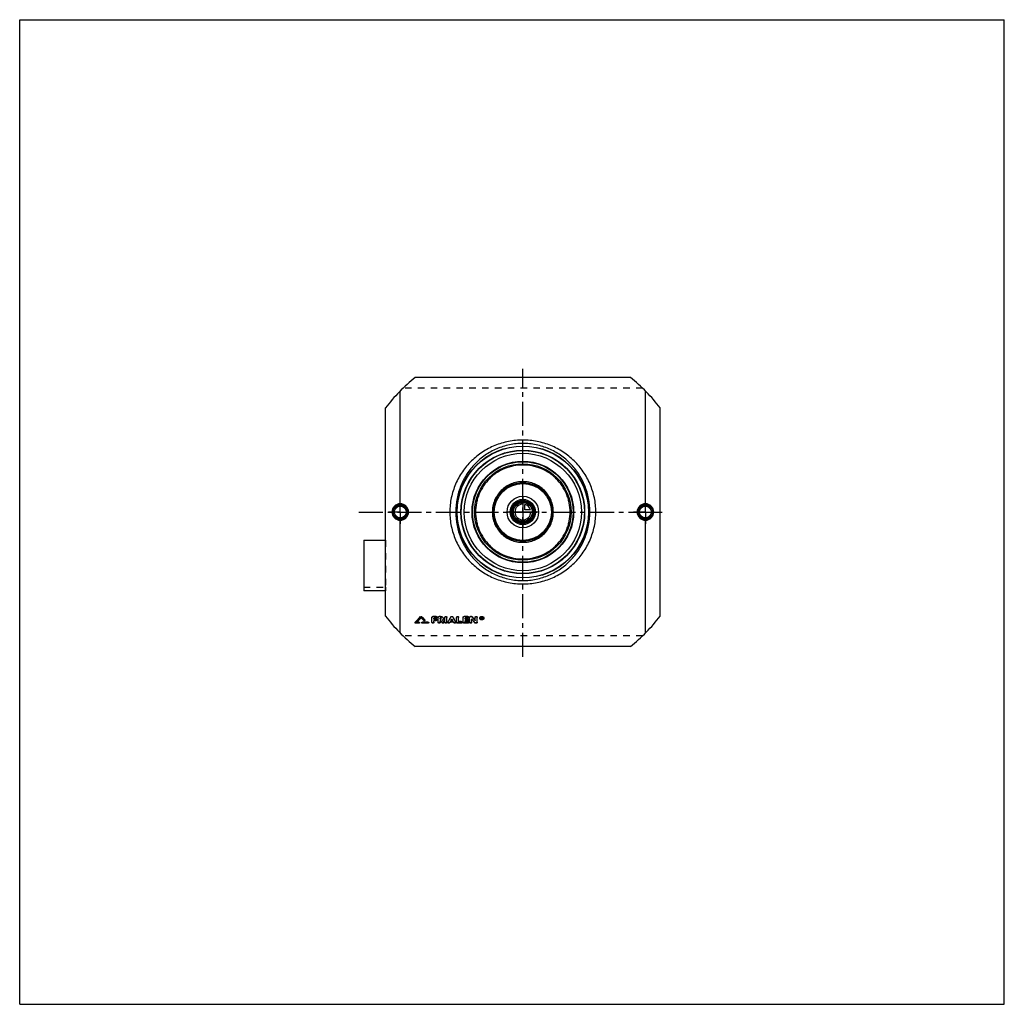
# Model space of a CAD drawing. Header units: millimetres. Extents: x 0 to 1000, y 0 to 1000.
import ezdxf

# ---------------------------------------------------------------- set-up
doc = ezdxf.new("R2010")
doc.units = ezdxf.units.MM
doc.header["$LTSCALE"] = 65.185185
doc.linetypes.add('CENTER', pattern=[0.6, 0.375, -0.075, 0.075, -0.075])
doc.linetypes.add('HIDDEN', pattern=[0.2, 0.1, -0.1])
doc.layers.get('0').update_dxf_attribs({"linetype": 'CONTINUOUS'})
for name, color, linetype in [('ACHSEN_S', 7, 'CONTINUOUS'), ('FASEN', 7, 'CONTINUOUS'), ('KOERPER', 7, 'CONTINUOUS'), ('KONST.EL_MIT_GEO', 7, 'CONTINUOUS'), ('KONSTR_EL', 7, 'CONTINUOUS'), ('KURVEN', 7, 'CONTINUOUS')]:
    doc.layers.add(name, color=color, linetype=linetype)

msp = doc.modelspace()

# ---------------------------------------------------------------- linework, layer by layer
at = {"color": 7, "linetype": 'Continuous'}
for p, q in [((0, 0), (0, 1000)), ((0, 1000), (1000, 1000)), ((1000, 0), (1000, 1000)), ((0, 0), (1000, 0))]:
    msp.add_line(p, q, dxfattribs=at)
at = {"layer": 'ACHSEN_S', "color": 2, "linetype": 'CENTER'}
for p, q in [((511, 352.9), (511, 645.3)), ((344.5, 500), (655.5, 500))]:
    msp.add_line(p, q, dxfattribs=at)
at = {"layer": 'FASEN', "color": 7, "linetype": 'Continuous'}
for radius in [62.5, 59.6]:
    msp.add_circle((511, 500), radius, dxfattribs=at)
at = {"layer": 'KOERPER', "color": 2, "linetype": 'CENTER'}
for p, q in [((386.5, 500), (386.5, 512)), ((635.5, 500), (635.5, 512)), ((386.5, 500), (374.5, 500)), ((386.5, 500), (386.5, 488)), ((386.5, 500), (398.5, 500)), ((635.5, 500), (623.5, 500)), ((635.5, 500), (647.5, 500)), ((635.5, 500), (635.5, 488))]:
    msp.add_line(p, q, dxfattribs=at)
at = {"layer": 'KOERPER', "color": 8, "linetype": 'HIDDEN'}
for p, q in [((349.5, 423.8), (371.5, 423.8)), ((371.5, 423.8), (371.5, 419.9))]:
    msp.add_line(p, q, dxfattribs=at)
at = {"layer": 'KOERPER', "color": 7, "linetype": 'Continuous'}
msp.add_line((371.5, 419.9), (349.5, 419.9), dxfattribs=at)
for radius in [12.8, 11.7]:
    msp.add_circle((511, 500), radius, dxfattribs=at)
at = {"layer": 'KONST.EL_MIT_GEO', "color": 7, "linetype": 'Continuous'}
for p, q in [((386.5, 508.4), (386.5, 623)), ((635.5, 508.4), (635.5, 623)), ((386.5, 377), (386.5, 491.6)), ((635.5, 377), (635.5, 491.6)), ((349.5, 471.3), (349.5, 419.9)), ((349.5, 471.3), (371.5, 471.3)), ((407.3, 393.7), (407.3, 393.6)), ((408.2, 393.7), (408.2, 393.6)), ((411.4, 390.5), (411.4, 390.3)), ((411.5, 390), (411.5, 390.2)), ((418.7, 387.8), (418.7, 393)), ((423, 393.9), (419.7, 393.9)), ((419.7, 393.9), (419.7, 393.7)), ((423, 393.7), (419.7, 393.7)), ((423, 392.2), (420.7, 392.2)), ((420.7, 391.1), (420.7, 392.2)), ((422.7, 391.3), (420.7, 391.3)), ((422.7, 391.1), (420.7, 391.1)), ((422.7, 391.3), (422.7, 391.1)), ((423, 393.9), (423, 393.7)), ((423.7, 390.4), (423.7, 390.6)), ((425, 387.8), (425, 393)), ((427.5, 393.9), (426, 393.9)), ((426, 393.9), (426, 393.7)), ((427.5, 393.7), (426, 393.7)), ((427.5, 392.2), (427, 392.2)), ((427, 391.1), (427, 392.2)), ((427.5, 391.3), (427, 391.3)), ((427.5, 391.1), (427, 391.1)), ((427.5, 393.9), (427.5, 393.7)), ((427.5, 391.3), (427.5, 391.1)), ((429.6, 390.2), (429.6, 390.3)), ((431.9, 387.8), (431.9, 393)), ((433.9, 387.8), (433.9, 393)), ((437.9, 393.5), (437.9, 393.3)), ((439.8, 393.5), (439.8, 393.3)), ((443.8, 387.8), (443.8, 393)), ((445.8, 388.5), (445.8, 393)), ((450.4, 387.8), (450.4, 393)), ((455.1, 393.9), (451.4, 393.9)), ((451.4, 393.9), (451.4, 393.7)), ((455.1, 393.7), (451.4, 393.7)), ((455.1, 392.2), (452.4, 392.2)), ((452.4, 391.1), (452.4, 392.2)), ((454.7, 391.3), (452.4, 391.3)), ((454.7, 391.1), (452.4, 391.1)), ((454.7, 391.3), (454.7, 391.1)), ((455.1, 393.9), (455.1, 393.7)), ((455.7, 390.4), (455.7, 390.6)), ((457, 387.8), (457, 393)), ((458.7, 393.9), (458, 393.9)), ((458, 393.9), (458, 393.7)), ((458.7, 393.7), (458, 393.7)), ((458.7, 393.9), (458.7, 393.7)), ((459, 387.8), (459, 391.1)), ((459.5, 393.6), (459.5, 393.4)), ((462.6, 389.6), (462.6, 393)), ((464.6, 387.8), (464.6, 393)), ((469.3, 393.2), (468.9, 393.2)), ((468.9, 391.2), (468.9, 393.2)), ((469.3, 393), (468.9, 393)), ((469.2, 391.2), (468.9, 391.2)), ((469.3, 392.7), (469.2, 392.7)), ((469.2, 392.2), (469.2, 392.7)), ((469.3, 392.4), (469.2, 392.4)), ((469.3, 392.2), (469.2, 392.2)), ((469.3, 391.9), (469.2, 391.9)), ((469.2, 391.2), (469.2, 391.9)), ((469.3, 393.2), (469.3, 393)), ((469.3, 392.4), (469.3, 392.2)), ((469.5, 392.4), (469.5, 392.5)), ((469.8, 391.2), (469.5, 391.2)), ((469.8, 391.4), (469.6, 392.1)), ((469.8, 392.7), (469.8, 392.6)), ((469.8, 392.4), (469.8, 392.5)), ((469.8, 391.4), (469.8, 391.2)), ((401.5, 387.7), (401.5, 387.5)), ((401.6, 388), (401.6, 387.8)), ((405.5, 387.1), (402.1, 387.1)), ((403.2, 387.9), (403.3, 388)), ((405.5, 387.9), (403.2, 387.9)), ((405.5, 388.1), (403.4, 388.1)), ((405.5, 388.1), (405.5, 387.9)), ((406.1, 387.5), (406.1, 387.7)), ((408.4, 387.7), (408.4, 387.5)), ((414.8, 388.1), (409, 388.1)), ((409, 388.1), (409, 387.9)), ((414.8, 387.9), (409, 387.9)), ((414.8, 387.1), (409, 387.1)), ((414.8, 388.1), (414.8, 387.9)), ((415.4, 387.5), (415.4, 387.7)), ((422.7, 389.6), (420.7, 389.6)), ((420.7, 387.8), (420.7, 389.6)), ((427.7, 389.6), (427, 389.6)), ((427, 387.8), (427, 389.6)), ((430.8, 388.3), (430.8, 388.1)), ((430.9, 387.8), (430.9, 388)), ((434.9, 388.3), (434.9, 388.1)), ((434.9, 388), (434.9, 387.8)), ((440.6, 388.1), (437.1, 388.1)), ((438, 389.6), (438.1, 389.8)), ((439.7, 389.6), (438, 389.6)), ((439.6, 389.8), (438.1, 389.8)), ((439.7, 389.6), (439.6, 389.8)), ((442.8, 388.3), (442.8, 388.1)), ((442.8, 387.8), (442.8, 388)), ((448.5, 387.1), (444.8, 387.1)), ((448.5, 388.7), (445.8, 388.7)), ((448.5, 388.5), (445.8, 388.5)), ((448.5, 388.7), (448.5, 388.5)), ((449.4, 387.8), (449.4, 388)), ((455.1, 387.1), (451.4, 387.1)), ((454.7, 389.6), (452.4, 389.6)), ((452.4, 388.5), (452.4, 389.6)), ((455.1, 388.7), (452.4, 388.7)), ((455.1, 388.5), (452.4, 388.5)), ((455.1, 388.7), (455.1, 388.5)), ((456.1, 387.8), (456.1, 388)), ((463.6, 387.1), (463, 387.1))]:
    msp.add_line(p, q, dxfattribs=at)
at = {"layer": 'KONST.EL_MIT_GEO', "color": 8, "linetype": 'HIDDEN'}
for p, q in [((371.5, 471.3), (371.5, 423.8)), ((407.8, 392.8), (407.8, 392.6)), ((418.7, 393.2), (418.7, 393)), ((423, 392.4), (420.7, 392.4)), ((420.7, 392.4), (420.7, 392.2)), ((423, 392.4), (423, 392.2)), ((424, 393), (424, 393.2)), ((425, 393.2), (425, 393)), ((427.5, 392.4), (427, 392.4)), ((427, 392.4), (427, 392.2)), ((427.5, 392.4), (427.5, 392.2)), ((428.2, 391.7), (428.2, 391.9)), ((429.5, 390.5), (429.5, 390.3)), ((429.6, 390.3), (429.5, 390.5)), ((430.2, 391.7), (430.2, 391.9)), ((431.9, 393.2), (431.9, 393)), ((433.9, 393.2), (433.9, 393)), ((438.9, 391.3), (438.9, 391.1)), ((443.8, 393.2), (443.8, 393)), ((445.8, 393.2), (445.8, 393)), ((450.4, 393.2), (450.4, 393)), ((455.1, 392.4), (452.4, 392.4)), ((452.4, 392.4), (452.4, 392.2)), ((455.1, 392.4), (455.1, 392.2)), ((456.1, 393), (456.1, 393.2)), ((457, 393.2), (457, 393)), ((459, 391.3), (459, 391.1)), ((462.6, 393.2), (462.6, 393)), ((464.6, 393.2), (464.6, 393)), ((467.2, 392.3), (467.2, 392.1)), ((467.7, 392.3), (467.7, 392.1)), ((469.2, 391.4), (468.9, 391.4)), ((469.3, 392.9), (469.2, 392.9)), ((469.2, 392.9), (469.2, 392.7)), ((469.3, 392.1), (469.2, 392.1)), ((469.2, 392.1), (469.2, 391.9)), ((469.3, 392.9), (469.3, 392.7)), ((469.3, 392.1), (469.3, 391.9)), ((469.5, 392.7), (469.5, 392.5)), ((469.8, 391.4), (469.5, 391.4)), ((469.5, 391.4), (469.5, 391.2)), ((469.6, 392.2), (469.6, 392)), ((469.6, 392.1), (469.6, 392.2)), ((469.6, 392.1), (469.6, 392.1)), ((469.8, 392.6), (469.8, 392.5)), ((471, 392.3), (471, 392.1)), ((471.5, 392.3), (471.5, 392.1)), ((405.5, 387.3), (402.1, 387.3)), ((402.1, 387.3), (402.1, 387.1)), ((403.4, 388.1), (403.2, 388.1)), ((403.2, 388.1), (403.2, 387.9)), ((405.5, 387.3), (405.5, 387.1)), ((414.8, 387.3), (409, 387.3)), ((409, 387.3), (409, 387.1)), ((410.5, 390), (410.5, 389.8)), ((414.8, 387.3), (414.8, 387.1)), ((422.7, 389.8), (420.7, 389.8)), ((420.7, 389.8), (420.7, 389.6)), ((422.7, 389.8), (422.7, 389.6)), ((427.7, 389.8), (427, 389.8)), ((427, 389.8), (427, 389.6)), ((427.7, 389.8), (427.7, 389.6)), ((429, 387.7), (429, 387.5)), ((436.8, 387.7), (436.8, 387.5)), ((440.6, 388.3), (437.1, 388.3)), ((437.1, 388.3), (437.1, 388.1)), ((438.1, 389.8), (438, 389.8)), ((438, 389.8), (438, 389.6)), ((439.7, 389.8), (439.6, 389.8)), ((439.7, 389.8), (439.7, 389.6)), ((440.6, 388.3), (440.6, 388.1)), ((440.9, 387.7), (440.9, 387.5)), ((448.5, 387.3), (444.8, 387.3)), ((444.8, 387.3), (444.8, 387.1)), ((448.5, 387.3), (448.5, 387.1)), ((455.1, 387.3), (451.4, 387.3)), ((451.4, 387.3), (451.4, 387.1)), ((454.7, 389.8), (452.4, 389.8)), ((452.4, 389.8), (452.4, 389.6)), ((454.7, 389.8), (454.7, 389.6)), ((455.1, 387.3), (455.1, 387.1)), ((462.1, 387.6), (462.1, 387.4)), ((463.6, 387.3), (463, 387.3)), ((463, 387.3), (463, 387.1)), ((463.6, 387.3), (463.6, 387.1))]:
    msp.add_line(p, q, dxfattribs=at)
at = {"layer": 'KONST.EL_MIT_GEO', "color": 7, "linetype": 'Continuous'}
for centre, radius in [((511, 500), 67), ((511, 500), 66.7), ((511, 500), 62.8), ((511, 500), 51.6), ((511, 500), 51.1), ((511, 500), 49), ((511, 500), 30), ((511, 500), 29), ((511, 500), 11.3), ((511, 500), 10.3), ((386.5, 500), 7.05), ((386.5, 500), 6.05), ((635.5, 500), 7.05), ((635.5, 500), 6.05)]:
    msp.add_circle(centre, radius, dxfattribs=at)
at = {"layer": 'KONST.EL_MIT_GEO', "color": 8, "linetype": 'HIDDEN'}
msp.add_circle((511, 500), 62.5, dxfattribs=at)
at = {"layer": 'KONST.EL_MIT_GEO', "color": 7, "linetype": 'Continuous'}
for centre, radius, start, end in [((386.5, 500), 7.43, 90.044, 180.0459), ((386.5, 500), 7.43, 359.9541, 90.2518), ((635.5, 500), 7.43, 89.7482, 180.0459), ((635.5, 500), 7.43, 359.9543, 89.9558), ((386.5, 500), 7.43, 179.9543, 269.9558), ((386.5, 500), 7.43, 269.7482, 0.0459), ((635.5, 500), 7.43, 179.9541, 270.2518), ((635.5, 500), 7.43, 270.044, 0.0459), ((119.6, 669), 398.1, 315.097, 316.2618), ((119.1, 668.8), 398.5, 315.1482, 316.313), ((121.2, 668.1), 397.5, 315.2042, 316.1182), ((697.3, 671), 401.7, 223.8851, 224.439), ((700.2, 673.2), 404.2, 223.7441, 224.3852), ((700.8, 673), 404.5, 223.6929, 224.3339), ((428.1, 392.1), 2.28, 308.0837, 315.043), ((743.2, 583.2), 368.3, 211.5944, 211.9864), ((741.9, 583), 367, 211.6836, 212.0326), ((108.7, 580.9), 378.9, 329.4433, 330.348), ((107.8, 580.9), 379.7, 329.4882, 330.392), ((108.9, 581.5), 380.9, 329.7881, 330.0127), ((768.8, 581.5), 380.9, 209.9873, 210.2119), ((769, 580.9), 378.9, 209.652, 210.5567), ((769.9, 580.9), 379.7, 209.608, 210.5118), ((745.8, 626), 370.7, 219.3212, 220.0691), ((755.2, 632.5), 380.1, 218.9412, 219.6766), ((755.8, 632.4), 380.7, 218.8911, 219.6262), ((469.3, 392.5), 0.329, 270.1426, 274.7695), ((469.5, 392.5), 0.342, 0.0127, 6.6551), ((469.5, 392.4), 0.347, 348.1025, 359.9247), ((738.1, 581.4), 364.9, 211.7063, 212.1029), ((122, 573.8), 365.8, 329.3771, 329.4939), ((755.7, 573.8), 365.8, 210.5061, 210.6229)]:
    msp.add_arc(centre, radius, start, end, dxfattribs=at)
at = {"layer": 'KONST.EL_MIT_GEO', "color": 8, "linetype": 'HIDDEN'}
for centre, radius, start, end in [((121.9, 668.1), 396.9, 315.1321, 316.0672), ((696.7, 671.2), 401.3, 223.9363, 224.4903), ((427.8, 391.9), 0.414, 346.457, 0.0023), ((110.2, 581.3), 379.6, 329.7152, 329.9684), ((767.5, 581.3), 379.6, 210.0316, 210.2848), ((745.2, 626.2), 370.2, 219.3715, 220.1197), ((468.7, 392.3), 0.982, 179.9808, 185.5846), ((469.4, 392.6), 0.15, 352.322, 0.0423), ((470, 392.3), 0.982, 354.4093, 0.0194), ((737.3, 581.4), 364.1, 211.7522, 212.1491), ((122.8, 573.9), 365, 329.3322, 329.4491), ((754.9, 573.9), 365, 210.5509, 210.6678)]:
    msp.add_arc(centre, radius, start, end, dxfattribs=at)
at = {"layer": 'KONST.EL_MIT_GEO', "color": 7, "linetype": 'Continuous'}
for centre, start_param in [((469.5, 500), -4.03673), ((469.8, 500), -4.03736)]:
    msp.add_ellipse(centre, major_axis=(-28.9, 167.8), ratio=0.13961, start_param=start_param, end_param=-4.03096, dxfattribs=at)
for points, knots in [([(585.1, 500), (585.1, 502.4), (584.9, 507.3), (583.8, 514.5), (581.9, 521.6), (578.6, 530.6), (572.8, 541.2), (565.1, 550.3), (557.9, 556.7), (550.2, 562.3), (539.5, 567.9), (525.6, 572.1), (511, 573.5), (496.4, 572.1), (482.5, 567.9), (471.8, 562.3), (464.1, 556.7), (456.9, 550.3), (449.2, 541.2), (443.4, 530.6), (440.1, 521.6), (438.2, 514.5), (437.1, 507.3), (436.9, 502.4), (436.9, 500)], [0, 0, 0, 0, 0.03166, 0.06327, 0.09477, 0.12613, 0.18834, 0.25014, 0.28103, 0.31196, 0.37409, 0.43682, 0.5, 0.56318, 0.62591, 0.68804, 0.71897, 0.74986, 0.81166, 0.87387, 0.90523, 0.93673, 0.96834, 1, 1, 1, 1]), ([(579.2, 500), (579.2, 504.6), (578.5, 511.4), (576.3, 520.3), (573.3, 528.8), (568.1, 538.8), (561.1, 547.6), (554.6, 553.7), (547.5, 559.1), (537.7, 564.6), (524.7, 568.7), (511, 570.2), (497.3, 568.7), (484.3, 564.6), (474.5, 559.1), (467.4, 553.7), (460.9, 547.6), (453.9, 538.8), (448.7, 528.8), (445.7, 520.3), (443.5, 511.4), (442.8, 504.6), (442.8, 500)], [0, 0, 0, 0, 0.06338, 0.09494, 0.12635, 0.18856, 0.25025, 0.28106, 0.31191, 0.37392, 0.43666, 0.5, 0.56334, 0.62608, 0.68809, 0.71894, 0.74975, 0.81144, 0.87365, 0.90506, 0.93662, 1, 1, 1, 1]), ([(559, 500), (559, 503.1), (558.5, 507.9), (557, 514), (554.8, 519.9), (551.1, 526.8), (546.1, 532.8), (541.5, 537), (536.4, 540.7), (529.5, 544.4), (520.4, 547.1), (511, 548), (501.6, 547.1), (492.5, 544.4), (485.6, 540.7), (480.5, 537), (475.9, 532.8), (470.9, 526.8), (467.2, 519.9), (465, 514), (463.5, 507.9), (463, 503.1), (463, 500)], [0, 0, 0, 0, 0.06279, 0.09417, 0.12548, 0.18784, 0.25002, 0.28113, 0.31226, 0.3746, 0.43721, 0.5, 0.56279, 0.6254, 0.68774, 0.71887, 0.74998, 0.81216, 0.87452, 0.90583, 0.93721, 1, 1, 1, 1]), ([(542, 500), (542, 502), (541.6, 506.1), (539.8, 511.9), (536.9, 517.3), (533, 522), (528.3, 525.8), (522.9, 528.7), (517.1, 530.4), (511, 531), (504.9, 530.4), (499.1, 528.7), (493.7, 525.8), (489, 522), (485.1, 517.3), (482.2, 511.9), (480.4, 506.1), (480, 502), (480, 500)], [0, 0, 0, 0, 0.06263, 0.12518, 0.18762, 0.25, 0.31237, 0.37482, 0.43737, 0.5, 0.56263, 0.62518, 0.68763, 0.75, 0.81238, 0.87482, 0.93737, 1, 1, 1, 1]), ([(386.5, 508.4), (385.4, 508.4), (383.2, 507.9), (380.4, 506.1), (378.6, 503.3), (378.1, 501.1), (378.1, 500)], [0, 0, 0, 0, 0.24959, 0.49956, 0.74975, 1, 1, 1, 1]), ([(378.1, 500), (378.1, 498.9), (378.6, 496.7), (380.4, 493.9), (383.2, 492.1), (385.4, 491.6), (386.5, 491.6)], [0, 0, 0, 0, 0.25025, 0.50044, 0.75041, 1, 1, 1, 1]), ([(386.5, 508.4), (386.5, 508.3), (386.5, 508.1), (386.5, 507.9), (386.5, 507.7), (386.5, 507.6), (386.5, 507.5), (386.5, 507.5), (386.5, 507.4), (386.5, 507.4)], [0, 0, 0, 0, 0.37368, 0.54206, 0.69052, 0.81405, 0.90858, 0.9711, 1, 1, 1, 1]), ([(394.9, 500), (394.9, 501.1), (394.5, 503.3), (392.6, 506.1), (389.8, 507.9), (387.6, 508.4), (386.5, 508.4)], [0, 0, 0, 0, 0.25, 0.49997, 0.74996, 1, 1, 1, 1]), ([(386.5, 491.6), (387.6, 491.6), (389.8, 492.1), (392.6, 493.9), (394.5, 496.7), (394.9, 498.9), (394.9, 500)], [0, 0, 0, 0, 0.25004, 0.50003, 0.75, 1, 1, 1, 1]), ([(436.9, 500), (436.9, 497.6), (437.1, 492.7), (438.2, 485.5), (440.1, 478.4), (443.4, 469.4), (449.2, 458.8), (456.9, 449.7), (464.1, 443.3), (471.8, 437.7), (482.5, 432.1), (496.4, 427.9), (511, 426.5), (525.6, 427.9), (539.5, 432.1), (550.2, 437.7), (557.9, 443.3), (565.1, 449.7), (572.8, 458.8), (578.6, 469.4), (581.9, 478.4), (583.8, 485.5), (584.9, 492.7), (585.1, 497.6), (585.1, 500)], [0, 0, 0, 0, 0.03166, 0.06327, 0.09477, 0.12613, 0.18834, 0.25014, 0.28103, 0.31196, 0.37409, 0.43682, 0.5, 0.56318, 0.62591, 0.68804, 0.71897, 0.74986, 0.81166, 0.87387, 0.90523, 0.93673, 0.96834, 1, 1, 1, 1]), ([(442.8, 500), (442.8, 495.4), (443.5, 488.6), (445.7, 479.7), (448.7, 471.2), (453.9, 461.2), (460.9, 452.4), (467.4, 446.3), (474.5, 440.9), (484.3, 435.4), (497.3, 431.3), (511, 429.8), (524.7, 431.3), (537.7, 435.4), (547.5, 440.9), (554.6, 446.3), (561.1, 452.4), (568.1, 461.2), (573.3, 471.2), (576.3, 479.7), (578.5, 488.6), (579.2, 495.4), (579.2, 500)], [0, 0, 0, 0, 0.06338, 0.09494, 0.12635, 0.18856, 0.25025, 0.28106, 0.31191, 0.37392, 0.43666, 0.5, 0.56334, 0.62608, 0.68809, 0.71894, 0.74975, 0.81144, 0.87365, 0.90506, 0.93662, 1, 1, 1, 1]), ([(463, 500), (463, 496.9), (463.5, 492.1), (465, 486), (467.2, 480.1), (470.9, 473.2), (475.9, 467.2), (480.5, 463), (485.6, 459.3), (492.5, 455.6), (501.6, 452.9), (511, 452), (520.4, 452.9), (529.5, 455.6), (536.4, 459.3), (541.5, 463), (546.1, 467.2), (551.1, 473.2), (554.8, 480.1), (557, 486), (558.5, 492.1), (559, 496.9), (559, 500)], [0, 0, 0, 0, 0.06279, 0.09417, 0.12548, 0.18784, 0.25002, 0.28113, 0.31226, 0.3746, 0.43721, 0.5, 0.56279, 0.6254, 0.68774, 0.71887, 0.74998, 0.81216, 0.87452, 0.90583, 0.93721, 1, 1, 1, 1]), ([(480, 500), (480, 498), (480.4, 493.9), (482.2, 488.1), (485.1, 482.7), (489, 478), (493.7, 474.2), (499.1, 471.3), (504.9, 469.6), (511, 469), (517.1, 469.6), (522.9, 471.3), (528.3, 474.2), (533, 478), (536.9, 482.7), (539.8, 488.1), (541.6, 493.9), (542, 498), (542, 500)], [0, 0, 0, 0, 0.06263, 0.12518, 0.18762, 0.25, 0.31237, 0.37482, 0.43737, 0.5, 0.56263, 0.62518, 0.68763, 0.75, 0.81238, 0.87482, 0.93737, 1, 1, 1, 1]), ([(635.5, 508.4), (634.4, 508.4), (632.2, 507.9), (629.4, 506.1), (627.5, 503.3), (627.1, 501.1), (627.1, 500)], [0, 0, 0, 0, 0.25004, 0.50003, 0.75, 1, 1, 1, 1]), ([(627.1, 500), (627.1, 498.9), (627.5, 496.7), (629.4, 493.9), (632.2, 492.1), (634.4, 491.6), (635.5, 491.6)], [0, 0, 0, 0, 0.25, 0.49997, 0.74996, 1, 1, 1, 1]), ([(635.5, 508.4), (635.5, 508.3), (635.5, 508.1), (635.5, 507.9), (635.5, 507.7), (635.5, 507.6), (635.5, 507.5), (635.5, 507.5), (635.5, 507.4), (635.5, 507.4)], [0, 0, 0, 0, 0.37368, 0.54205, 0.69051, 0.81404, 0.90857, 0.97109, 1, 1, 1, 1]), ([(643.9, 500), (643.9, 501.1), (643.4, 503.3), (641.6, 506.1), (638.8, 507.9), (636.6, 508.4), (635.5, 508.4)], [0, 0, 0, 0, 0.25025, 0.50044, 0.75041, 1, 1, 1, 1]), ([(635.5, 491.6), (636.6, 491.6), (638.8, 492.1), (641.6, 493.9), (643.4, 496.7), (643.9, 498.9), (643.9, 500)], [0, 0, 0, 0, 0.24959, 0.49956, 0.74975, 1, 1, 1, 1]), ([(386.5, 491.6), (386.5, 491.7), (386.5, 491.9), (386.5, 492.1), (386.5, 492.3), (386.5, 492.4), (386.5, 492.5), (386.5, 492.5), (386.5, 492.6), (386.5, 492.6)], [0, 0, 0, 0, 0.37368, 0.54206, 0.69052, 0.81405, 0.90857, 0.97109, 1, 1, 1, 1]), ([(635.5, 491.6), (635.5, 491.7), (635.5, 491.9), (635.5, 492.1), (635.5, 492.3), (635.5, 492.4), (635.5, 492.5), (635.5, 492.5), (635.5, 492.6), (635.5, 492.6)], [0, 0, 0, 0, 0.37368, 0.54206, 0.69052, 0.81405, 0.90858, 0.9711, 1, 1, 1, 1]), ([(407.3, 393.7), (407.4, 393.9), (407.8, 394), (408.1, 393.9), (408.2, 393.7)], [0, 0, 0, 0, 0.49958, 1, 1, 1, 1]), ([(407.3, 393.6), (407.4, 393.7), (407.8, 393.8), (408.1, 393.7), (408.2, 393.6)], [0, 0, 0, 0, 0.50001, 1, 1, 1, 1]), ([(411.5, 390), (411.5, 390), (411.5, 389.9), (411.4, 389.7), (411.1, 389.6), (410.8, 389.6), (410.5, 389.7), (410.5, 389.8)], [0, 0, 0, 0, 0.10593, 0.21861, 0.47166, 0.74627, 1, 1, 1, 1]), ([(411.4, 390.5), (411.4, 390.5), (411.5, 390.4), (411.5, 390.3), (411.5, 390.2)], [0, 0, 0, 0, 0.27318, 1, 1, 1, 1]), ([(411.4, 390.3), (411.4, 390.3), (411.5, 390.2), (411.5, 390.1), (411.5, 390)], [0, 0, 0, 0, 0.26584, 1, 1, 1, 1]), ([(418.7, 393.2), (418.7, 393.3), (418.8, 393.5), (419, 393.7), (419.4, 393.9), (419.6, 393.9), (419.7, 393.9)], [0, 0, 0, 0, 0.22004, 0.45886, 0.72072, 1, 1, 1, 1]), ([(418.7, 393), (418.7, 393.1), (418.8, 393.3), (419, 393.5), (419.4, 393.7), (419.6, 393.7), (419.7, 393.7)], [0, 0, 0, 0, 0.21952, 0.4581, 0.72105, 1, 1, 1, 1]), ([(422.7, 391.3), (422.8, 391.3), (423.1, 391.3), (423.4, 391.1), (423.6, 390.9), (423.7, 390.7), (423.7, 390.6)], [0, 0, 0, 0, 0.28433, 0.54412, 0.78447, 1, 1, 1, 1]), ([(422.7, 391.1), (422.8, 391.1), (423.1, 391.1), (423.4, 390.9), (423.6, 390.7), (423.7, 390.5), (423.7, 390.4)], [0, 0, 0, 0, 0.28073, 0.54455, 0.78248, 1, 1, 1, 1]), ([(423.7, 390.4), (423.7, 390.3), (423.6, 390.1), (423.4, 389.8), (423.1, 389.7), (422.8, 389.6), (422.7, 389.6)], [0, 0, 0, 0, 0.21748, 0.45503, 0.71884, 1, 1, 1, 1]), ([(423, 393.9), (423.2, 393.9), (423.4, 393.9), (423.7, 393.7), (424, 393.5), (424, 393.3), (424, 393.2)], [0, 0, 0, 0, 0.2824, 0.54132, 0.78239, 1, 1, 1, 1]), ([(423, 393.7), (423.2, 393.7), (423.4, 393.7), (423.7, 393.5), (424, 393.3), (424, 393.1), (424, 393)], [0, 0, 0, 0, 0.27894, 0.54188, 0.78047, 1, 1, 1, 1]), ([(424, 393), (424, 392.9), (424, 392.7), (423.7, 392.4), (423.4, 392.3), (423.2, 392.2), (423, 392.2)], [0, 0, 0, 0, 0.21949, 0.45772, 0.72065, 1, 1, 1, 1]), ([(425, 393.2), (425, 393.3), (425.1, 393.5), (425.3, 393.7), (425.6, 393.9), (425.9, 393.9), (426, 393.9)], [0, 0, 0, 0, 0.22004, 0.45886, 0.72072, 1, 1, 1, 1]), ([(425, 393), (425, 393.1), (425.1, 393.3), (425.3, 393.5), (425.6, 393.7), (425.9, 393.7), (426, 393.7)], [0, 0, 0, 0, 0.21952, 0.4581, 0.72105, 1, 1, 1, 1]), ([(427.5, 393.9), (427.9, 393.9), (428.6, 393.8), (429.5, 393.4), (430.1, 392.7), (430.2, 392.1), (430.2, 391.9)], [0, 0, 0, 0, 0.27973, 0.542, 0.78084, 1, 1, 1, 1]), ([(427.5, 393.7), (427.9, 393.7), (428.6, 393.6), (429.5, 393.2), (430.1, 392.5), (430.2, 391.9), (430.2, 391.7)], [0, 0, 0, 0, 0.27949, 0.54292, 0.78146, 1, 1, 1, 1]), ([(428.1, 392), (428.1, 392), (427.9, 392.2), (427.7, 392.2), (427.5, 392.2)], [0, 0, 0, 0, 0.23431, 1, 1, 1, 1]), ([(427.5, 391.3), (427.7, 391.3), (428, 391.4), (428.2, 391.6), (428.2, 391.8)], [0, 0, 0, 0, 0.54013, 1, 1, 1, 1]), ([(427.5, 391.1), (427.6, 391.1), (427.8, 391.2), (428, 391.3), (428.2, 391.5), (428.2, 391.6), (428.2, 391.7)], [0, 0, 0, 0, 0.28019, 0.54357, 0.78152, 1, 1, 1, 1]), ([(428.2, 391.7), (428.2, 391.7), (428.2, 391.8), (428.2, 391.9), (428.1, 392)], [0, 0, 0, 0, 0.24302, 1, 1, 1, 1]), ([(430.2, 391.7), (430.2, 391.5), (430.1, 391), (429.9, 390.6), (429.7, 390.4)], [0, 0, 0, 0, 0.48478, 1, 1, 1, 1]), ([(431.9, 393.2), (431.9, 393.3), (431.9, 393.5), (432.2, 393.7), (432.5, 393.9), (432.9, 394), (433.3, 393.9), (433.6, 393.7), (433.8, 393.5), (433.9, 393.3), (433.9, 393.2)], [0, 0, 0, 0, 0.1113, 0.22884, 0.36166, 0.49975, 0.63925, 0.77099, 0.88908, 1, 1, 1, 1]), ([(431.9, 393), (431.9, 393.1), (431.9, 393.3), (432.2, 393.5), (432.5, 393.7), (432.9, 393.8), (433.3, 393.7), (433.6, 393.5), (433.8, 393.3), (433.9, 393.1), (433.9, 393)], [0, 0, 0, 0, 0.10976, 0.22904, 0.36052, 0.49999, 0.63947, 0.77096, 0.89024, 1, 1, 1, 1]), ([(437.9, 393.5), (438.1, 393.8), (438.9, 394.1), (439.6, 393.8), (439.8, 393.5)], [0, 0, 0, 0, 0.50068, 1, 1, 1, 1]), ([(437.9, 393.3), (438.1, 393.6), (438.9, 393.9), (439.6, 393.6), (439.8, 393.3)], [0, 0, 0, 0, 0.49999, 1, 1, 1, 1]), ([(443.8, 393.2), (443.8, 393.3), (443.9, 393.5), (444.1, 393.7), (444.4, 393.9), (444.8, 394), (445.2, 393.9), (445.5, 393.7), (445.8, 393.5), (445.8, 393.3), (445.8, 393.2)], [0, 0, 0, 0, 0.1113, 0.22884, 0.36166, 0.49975, 0.63925, 0.77099, 0.88908, 1, 1, 1, 1]), ([(443.8, 393), (443.8, 393.1), (443.9, 393.3), (444.1, 393.5), (444.4, 393.7), (444.8, 393.8), (445.2, 393.7), (445.5, 393.5), (445.8, 393.3), (445.8, 393.1), (445.8, 393)], [0, 0, 0, 0, 0.10976, 0.22904, 0.36052, 0.49999, 0.63947, 0.77096, 0.89024, 1, 1, 1, 1]), ([(450.4, 393.2), (450.4, 393.3), (450.5, 393.5), (450.7, 393.7), (451.1, 393.9), (451.3, 393.9), (451.4, 393.9)], [0, 0, 0, 0, 0.22004, 0.45886, 0.72072, 1, 1, 1, 1]), ([(450.4, 393), (450.4, 393.1), (450.5, 393.3), (450.7, 393.5), (451.1, 393.7), (451.3, 393.7), (451.4, 393.7)], [0, 0, 0, 0, 0.21952, 0.4581, 0.72105, 1, 1, 1, 1]), ([(454.7, 391.3), (454.9, 391.3), (455.1, 391.3), (455.4, 391.1), (455.7, 390.9), (455.7, 390.7), (455.7, 390.6)], [0, 0, 0, 0, 0.28433, 0.54412, 0.78447, 1, 1, 1, 1]), ([(454.7, 391.1), (454.9, 391.1), (455.1, 391.1), (455.4, 390.9), (455.7, 390.7), (455.7, 390.5), (455.7, 390.4)], [0, 0, 0, 0, 0.28073, 0.54455, 0.78248, 1, 1, 1, 1]), ([(455.7, 390.4), (455.7, 390.3), (455.7, 390.1), (455.4, 389.8), (455.1, 389.7), (454.9, 389.6), (454.7, 389.6)], [0, 0, 0, 0, 0.21748, 0.45503, 0.71884, 1, 1, 1, 1]), ([(455.1, 393.9), (455.2, 393.9), (455.4, 393.9), (455.8, 393.7), (456, 393.5), (456.1, 393.3), (456.1, 393.2)], [0, 0, 0, 0, 0.2824, 0.54132, 0.78239, 1, 1, 1, 1]), ([(455.1, 393.7), (455.2, 393.7), (455.4, 393.7), (455.8, 393.5), (456, 393.3), (456.1, 393.1), (456.1, 393)], [0, 0, 0, 0, 0.27894, 0.54188, 0.78047, 1, 1, 1, 1]), ([(456.1, 393), (456.1, 392.9), (456, 392.7), (455.8, 392.4), (455.4, 392.3), (455.2, 392.2), (455.1, 392.2)], [0, 0, 0, 0, 0.21949, 0.45772, 0.72065, 1, 1, 1, 1]), ([(457, 393.2), (457, 393.3), (457.1, 393.5), (457.3, 393.7), (457.7, 393.9), (457.9, 393.9), (458, 393.9)], [0, 0, 0, 0, 0.22004, 0.45886, 0.72072, 1, 1, 1, 1]), ([(457, 393), (457, 393.1), (457.1, 393.3), (457.3, 393.5), (457.7, 393.7), (457.9, 393.7), (458, 393.7)], [0, 0, 0, 0, 0.21952, 0.4581, 0.72105, 1, 1, 1, 1]), ([(458.7, 393.9), (458.9, 393.9), (459.2, 393.9), (459.4, 393.7), (459.5, 393.6)], [0, 0, 0, 0, 0.52314, 1, 1, 1, 1]), ([(458.7, 393.7), (458.9, 393.7), (459.2, 393.7), (459.4, 393.5), (459.5, 393.4)], [0, 0, 0, 0, 0.52333, 1, 1, 1, 1]), ([(462.6, 393.2), (462.6, 393.3), (462.7, 393.5), (462.9, 393.7), (463.2, 393.9), (463.6, 394), (464, 393.9), (464.3, 393.7), (464.5, 393.5), (464.6, 393.3), (464.6, 393.2)], [0, 0, 0, 0, 0.1113, 0.22884, 0.36166, 0.49975, 0.63925, 0.77099, 0.88908, 1, 1, 1, 1]), ([(462.6, 393), (462.6, 393.1), (462.7, 393.3), (462.9, 393.5), (463.2, 393.7), (463.6, 393.8), (464, 393.7), (464.3, 393.5), (464.5, 393.3), (464.6, 393.1), (464.6, 393)], [0, 0, 0, 0, 0.10976, 0.22904, 0.36052, 0.49999, 0.63947, 0.77096, 0.89024, 1, 1, 1, 1]), ([(467.2, 392.3), (467.2, 392.5), (467.3, 393), (467.8, 393.5), (468.5, 393.9), (469.4, 394), (470.2, 393.9), (470.9, 393.5), (471.4, 393), (471.5, 392.5), (471.5, 392.3)], [0, 0, 0, 0, 0.10944, 0.22883, 0.36048, 0.50001, 0.63953, 0.7712, 0.8906, 1, 1, 1, 1]), ([(467.2, 392.1), (467.2, 392.3), (467.3, 392.8), (467.8, 393.3), (468.5, 393.7), (469.4, 393.8), (470.2, 393.7), (470.9, 393.3), (471.4, 392.8), (471.5, 392.3), (471.5, 392.1)], [0, 0, 0, 0, 0.10943, 0.2287, 0.36034, 0.5, 0.63966, 0.7713, 0.89057, 1, 1, 1, 1]), ([(471.5, 392.1), (471.5, 391.9), (471.4, 391.4), (470.9, 390.9), (470.2, 390.5), (469.4, 390.4), (468.5, 390.5), (467.8, 390.9), (467.3, 391.4), (467.2, 391.9), (467.2, 392.1)], [0, 0, 0, 0, 0.10939, 0.22829, 0.35992, 0.5, 0.64008, 0.77171, 0.89061, 1, 1, 1, 1]), ([(467.8, 392.5), (467.8, 392.5), (467.7, 392.3), (467.7, 392.2), (467.7, 392.1)], [0, 0, 0, 0, 0.25529, 1, 1, 1, 1]), ([(467.7, 392.1), (467.7, 391.9), (467.8, 391.6), (468.2, 391.2), (468.7, 390.9), (469.4, 390.8), (470, 390.9), (470.5, 391.2), (470.9, 391.6), (471, 391.9), (471, 392.1)], [0, 0, 0, 0, 0.10939, 0.22833, 0.35997, 0.5, 0.64003, 0.77167, 0.89061, 1, 1, 1, 1]), ([(468.8, 393.3), (468.6, 393.2), (468.2, 393), (467.9, 392.7), (467.8, 392.5)], [0, 0, 0, 0, 0.52789, 1, 1, 1, 1]), ([(467.8, 391.9), (467.8, 391.7), (468.1, 391.3), (468.6, 391.1), (468.8, 391.1)], [0, 0, 0, 0, 0.46875, 1, 1, 1, 1]), ([(470.9, 392.5), (470.8, 392.7), (470.6, 393), (470.1, 393.3), (469.5, 393.4), (469, 393.3), (468.8, 393.3)], [0, 0, 0, 0, 0.22336, 0.47019, 0.73386, 1, 1, 1, 1]), ([(468.8, 391.1), (468.9, 391.1), (469.3, 391), (469.6, 391), (469.9, 391.1)], [0, 0, 0, 0, 0.25239, 1, 1, 1, 1]), ([(469.3, 393.2), (469.3, 393.2), (469.5, 393.1), (469.7, 393.1), (469.8, 392.9), (469.8, 392.8), (469.8, 392.7)], [0, 0, 0, 0, 0.27781, 0.54163, 0.77954, 1, 1, 1, 1]), ([(469.3, 393), (469.4, 393), (469.6, 392.9), (469.8, 392.7), (469.8, 392.6), (469.8, 392.6)], [0, 0, 0, 0, 0.53715, 0.77859, 1, 1, 1, 1]), ([(469.3, 392.4), (469.3, 392.4), (469.4, 392.4), (469.5, 392.5), (469.5, 392.6)], [0, 0, 0, 0, 0.54033, 1, 1, 1, 1]), ([(469.3, 392.2), (469.4, 392.2), (469.5, 392.2), (469.5, 392.3), (469.5, 392.4)], [0, 0, 0, 0, 0.54434, 1, 1, 1, 1]), ([(469.5, 392.5), (469.5, 392.6), (469.5, 392.6), (469.4, 392.7), (469.4, 392.7)], [0, 0, 0, 0, 0.47237, 1, 1, 1, 1]), ([(469.8, 392.3), (469.8, 392.3), (469.8, 392.1), (469.7, 392.1), (469.6, 392)], [0, 0, 0, 0, 0.4749, 1, 1, 1, 1]), ([(469.9, 391.1), (470.1, 391.1), (470.6, 391.3), (470.9, 391.7), (470.9, 391.9)], [0, 0, 0, 0, 0.53333, 1, 1, 1, 1]), ([(471, 392.1), (471, 392.2), (471, 392.3), (470.9, 392.5), (470.9, 392.5)], [0, 0, 0, 0, 0.7447, 1, 1, 1, 1]), ([(401.5, 387.7), (401.5, 387.7), (401.5, 387.8), (401.6, 387.9), (401.6, 388)], [0, 0, 0, 0, 0.23446, 1, 1, 1, 1]), ([(401.5, 387.5), (401.5, 387.5), (401.5, 387.6), (401.6, 387.7), (401.6, 387.8)], [0, 0, 0, 0, 0.24108, 1, 1, 1, 1]), ([(402.1, 387.1), (402, 387.1), (401.9, 387.1), (401.7, 387.2), (401.5, 387.3), (401.5, 387.4), (401.5, 387.5)], [0, 0, 0, 0, 0.28324, 0.54807, 0.78489, 1, 1, 1, 1]), ([(405.5, 388.1), (405.6, 388.1), (405.8, 388.1), (406, 388), (406.1, 387.9), (406.1, 387.8), (406.1, 387.7)], [0, 0, 0, 0, 0.28476, 0.54622, 0.7869, 1, 1, 1, 1]), ([(405.5, 387.9), (405.6, 387.9), (405.8, 387.9), (406, 387.8), (406.1, 387.7), (406.1, 387.6), (406.1, 387.5)], [0, 0, 0, 0, 0.28296, 0.54782, 0.78488, 1, 1, 1, 1]), ([(406.1, 387.5), (406.1, 387.4), (406.1, 387.3), (406, 387.2), (405.8, 387.1), (405.6, 387.1), (405.5, 387.1)], [0, 0, 0, 0, 0.21511, 0.45196, 0.71683, 1, 1, 1, 1]), ([(408.4, 387.7), (408.4, 387.8), (408.5, 387.9), (408.6, 388), (408.8, 388.1), (408.9, 388.1), (409, 388.1)], [0, 0, 0, 0, 0.21451, 0.45342, 0.7132, 1, 1, 1, 1]), ([(408.4, 387.5), (408.4, 387.6), (408.5, 387.7), (408.6, 387.8), (408.8, 387.9), (408.9, 387.9), (409, 387.9)], [0, 0, 0, 0, 0.21514, 0.45219, 0.71707, 1, 1, 1, 1]), ([(409, 387.1), (408.9, 387.1), (408.8, 387.1), (408.6, 387.2), (408.5, 387.3), (408.4, 387.4), (408.4, 387.5)], [0, 0, 0, 0, 0.2832, 0.54805, 0.78491, 1, 1, 1, 1]), ([(414.8, 388.1), (414.9, 388.1), (415, 388.1), (415.2, 388), (415.3, 387.9), (415.4, 387.8), (415.4, 387.7)], [0, 0, 0, 0, 0.28476, 0.54622, 0.7869, 1, 1, 1, 1]), ([(414.8, 387.9), (414.9, 387.9), (415, 387.9), (415.2, 387.8), (415.3, 387.7), (415.4, 387.6), (415.4, 387.5)], [0, 0, 0, 0, 0.28296, 0.54782, 0.78488, 1, 1, 1, 1]), ([(415.4, 387.5), (415.4, 387.4), (415.3, 387.3), (415.2, 387.2), (415, 387.1), (414.9, 387.1), (414.8, 387.1)], [0, 0, 0, 0, 0.21511, 0.45196, 0.71683, 1, 1, 1, 1]), ([(420.7, 387.8), (420.7, 387.7), (420.7, 387.5), (420.4, 387.3), (420.1, 387.1), (419.7, 387.1), (419.4, 387.1), (419, 387.3), (418.8, 387.5), (418.7, 387.7), (418.7, 387.8)], [0, 0, 0, 0, 0.10767, 0.22609, 0.35848, 0.49999, 0.64152, 0.77391, 0.89233, 1, 1, 1, 1]), ([(427, 387.8), (427, 387.7), (426.9, 387.5), (426.7, 387.3), (426.4, 387.1), (426, 387.1), (425.6, 387.1), (425.3, 387.3), (425.1, 387.5), (425, 387.7), (425, 387.8)], [0, 0, 0, 0, 0.10767, 0.22609, 0.35848, 0.49999, 0.64152, 0.77391, 0.89233, 1, 1, 1, 1]), ([(430.9, 387.8), (430.9, 387.7), (430.9, 387.5), (430.7, 387.3), (430.4, 387.2), (430, 387), (429.5, 387.1), (429.1, 387.3), (429, 387.5)], [0, 0, 0, 0, 0.10559, 0.21941, 0.34518, 0.48108, 0.75712, 1, 1, 1, 1]), ([(430.8, 388.3), (430.8, 388.3), (430.9, 388.2), (430.9, 388.1), (430.9, 388)], [0, 0, 0, 0, 0.26107, 1, 1, 1, 1]), ([(430.8, 388.1), (430.8, 388.1), (430.9, 388), (430.9, 387.9), (430.9, 387.8)], [0, 0, 0, 0, 0.25874, 1, 1, 1, 1]), ([(433.9, 387.8), (433.9, 387.7), (433.8, 387.5), (433.6, 387.3), (433.3, 387.1), (432.9, 387.1), (432.5, 387.1), (432.2, 387.3), (431.9, 387.5), (431.9, 387.7), (431.9, 387.8)], [0, 0, 0, 0, 0.10767, 0.22609, 0.35848, 0.49999, 0.64152, 0.77391, 0.89233, 1, 1, 1, 1]), ([(434.9, 388), (434.9, 388.1), (434.9, 388.2), (434.9, 388.3), (434.9, 388.3)], [0, 0, 0, 0, 0.74165, 1, 1, 1, 1]), ([(434.9, 387.8), (434.9, 387.9), (434.9, 388), (434.9, 388.1), (434.9, 388.1)], [0, 0, 0, 0, 0.74207, 1, 1, 1, 1]), ([(436.8, 387.5), (436.7, 387.3), (436.3, 387.1), (435.8, 387), (435.3, 387.2), (435.1, 387.3), (434.9, 387.5), (434.9, 387.7), (434.9, 387.8)], [0, 0, 0, 0, 0.24174, 0.51782, 0.65406, 0.7802, 0.89429, 1, 1, 1, 1]), ([(442.8, 387.8), (442.8, 387.7), (442.8, 387.5), (442.6, 387.3), (442.4, 387.2), (442, 387), (441.4, 387.1), (441, 387.3), (440.9, 387.5)], [0, 0, 0, 0, 0.10571, 0.2198, 0.34593, 0.4822, 0.75826, 1, 1, 1, 1]), ([(442.8, 388.3), (442.8, 388.3), (442.8, 388.2), (442.8, 388.1), (442.8, 388)], [0, 0, 0, 0, 0.26025, 1, 1, 1, 1]), ([(442.8, 388.1), (442.8, 388.1), (442.8, 388), (442.8, 387.9), (442.8, 387.8)], [0, 0, 0, 0, 0.25794, 1, 1, 1, 1]), ([(444.8, 387.1), (444.7, 387.1), (444.4, 387.1), (444.1, 387.3), (443.9, 387.5), (443.8, 387.7), (443.8, 387.8)], [0, 0, 0, 0, 0.28305, 0.5478, 0.78465, 1, 1, 1, 1]), ([(448.5, 388.7), (448.6, 388.7), (448.8, 388.7), (449.2, 388.6), (449.4, 388.3), (449.4, 388.1), (449.4, 388)], [0, 0, 0, 0, 0.28629, 0.54698, 0.78661, 1, 1, 1, 1]), ([(448.5, 388.5), (448.6, 388.5), (448.8, 388.5), (449.2, 388.4), (449.4, 388.1), (449.4, 387.9), (449.4, 387.8)], [0, 0, 0, 0, 0.28261, 0.54735, 0.78459, 1, 1, 1, 1]), ([(449.4, 387.8), (449.4, 387.7), (449.4, 387.5), (449.2, 387.3), (448.8, 387.1), (448.6, 387.1), (448.5, 387.1)], [0, 0, 0, 0, 0.21536, 0.4522, 0.71694, 1, 1, 1, 1]), ([(451.4, 387.1), (451.3, 387.1), (451.1, 387.1), (450.7, 387.3), (450.5, 387.5), (450.4, 387.7), (450.4, 387.8)], [0, 0, 0, 0, 0.28305, 0.5478, 0.78465, 1, 1, 1, 1]), ([(455.1, 388.7), (455.2, 388.7), (455.4, 388.7), (455.8, 388.6), (456, 388.3), (456.1, 388.1), (456.1, 388)], [0, 0, 0, 0, 0.28629, 0.54698, 0.78661, 1, 1, 1, 1]), ([(455.1, 388.5), (455.2, 388.5), (455.4, 388.5), (455.8, 388.4), (456, 388.1), (456.1, 387.9), (456.1, 387.8)], [0, 0, 0, 0, 0.28261, 0.54735, 0.78459, 1, 1, 1, 1]), ([(456.1, 387.8), (456.1, 387.7), (456, 387.5), (455.8, 387.3), (455.4, 387.1), (455.2, 387.1), (455.1, 387.1)], [0, 0, 0, 0, 0.21536, 0.4522, 0.71694, 1, 1, 1, 1]), ([(459, 387.8), (459, 387.7), (459, 387.5), (458.7, 387.3), (458.4, 387.1), (458, 387.1), (457.7, 387.1), (457.3, 387.3), (457.1, 387.5), (457, 387.7), (457, 387.8)], [0, 0, 0, 0, 0.10767, 0.22609, 0.35848, 0.49999, 0.64152, 0.77391, 0.89233, 1, 1, 1, 1]), ([(463, 387.1), (462.9, 387.1), (462.6, 387.1), (462.3, 387.2), (462.1, 387.4)], [0, 0, 0, 0, 0.27001, 1, 1, 1, 1]), ([(464.6, 387.8), (464.6, 387.7), (464.5, 387.5), (464.3, 387.3), (464, 387.1), (463.7, 387.1), (463.6, 387.1)], [0, 0, 0, 0, 0.21535, 0.45222, 0.71696, 1, 1, 1, 1])]:
    msp.add_open_spline(points, degree=3, knots=knots, dxfattribs=at)
at = {"layer": 'KONST.EL_MIT_GEO', "color": 8, "linetype": 'HIDDEN'}
for points, knots in [([(411.5, 390.2), (411.5, 390.1), (411.4, 389.9), (411.1, 389.8), (410.8, 389.8), (410.5, 389.9), (410.5, 390)], [0, 0, 0, 0, 0.21673, 0.46804, 0.74373, 1, 1, 1, 1]), ([(423.7, 390.6), (423.7, 390.5), (423.6, 390.3), (423.4, 390), (423.1, 389.9), (422.8, 389.8), (422.7, 389.8)], [0, 0, 0, 0, 0.21754, 0.45554, 0.71642, 1, 1, 1, 1]), ([(424, 393.2), (424, 393.1), (424, 392.9), (423.7, 392.6), (423.4, 392.4), (423.2, 392.4), (423, 392.4)], [0, 0, 0, 0, 0.21964, 0.45836, 0.71837, 1, 1, 1, 1]), ([(428.2, 391.9), (428.2, 391.9), (428.2, 392.1), (428, 392.3), (427.8, 392.4), (427.6, 392.4), (427.5, 392.4)], [0, 0, 0, 0, 0.21671, 0.45802, 0.7175, 1, 1, 1, 1]), ([(430.2, 391.9), (430.2, 391.6), (430.1, 391.1), (429.7, 390.6), (429.5, 390.5)], [0, 0, 0, 0, 0.47826, 1, 1, 1, 1]), ([(455.7, 390.6), (455.7, 390.5), (455.7, 390.3), (455.4, 390), (455.1, 389.9), (454.9, 389.8), (454.7, 389.8)], [0, 0, 0, 0, 0.21754, 0.45554, 0.71642, 1, 1, 1, 1]), ([(456.1, 393.2), (456.1, 393.1), (456, 392.9), (455.8, 392.6), (455.4, 392.4), (455.2, 392.4), (455.1, 392.4)], [0, 0, 0, 0, 0.21964, 0.45836, 0.71837, 1, 1, 1, 1]), ([(471.5, 392.3), (471.5, 392.1), (471.4, 391.6), (470.9, 391.1), (470.2, 390.7), (469.4, 390.6), (468.5, 390.7), (467.8, 391.1), (467.3, 391.6), (467.2, 392.1), (467.2, 392.3)], [0, 0, 0, 0, 0.10937, 0.22833, 0.35997, 0.50001, 0.64005, 0.77169, 0.89067, 1, 1, 1, 1]), ([(471, 392.3), (471, 392.4), (470.9, 392.8), (470.5, 393.2), (470, 393.5), (469.4, 393.6), (468.7, 393.5), (468.2, 393.2), (467.8, 392.8), (467.7, 392.4), (467.7, 392.3)], [0, 0, 0, 0, 0.11005, 0.22869, 0.3604, 0.50004, 0.63895, 0.77135, 0.88949, 1, 1, 1, 1]), ([(469.5, 392.7), (469.5, 392.8), (469.4, 392.9), (469.3, 392.9), (469.3, 392.9)], [0, 0, 0, 0, 0.45307, 1, 1, 1, 1]), ([(469.8, 392.6), (469.8, 392.5), (469.8, 392.4), (469.7, 392.3), (469.6, 392.2)], [0, 0, 0, 0, 0.46969, 1, 1, 1, 1]), ([(402.1, 387.3), (402, 387.3), (401.9, 387.3), (401.7, 387.4), (401.5, 387.5), (401.5, 387.6), (401.5, 387.7)], [0, 0, 0, 0, 0.2852, 0.54611, 0.78665, 1, 1, 1, 1]), ([(406.1, 387.7), (406.1, 387.6), (406.1, 387.5), (406, 387.4), (405.8, 387.3), (405.6, 387.3), (405.5, 387.3)], [0, 0, 0, 0, 0.21448, 0.45318, 0.71296, 1, 1, 1, 1]), ([(409, 387.3), (408.9, 387.3), (408.8, 387.3), (408.6, 387.4), (408.5, 387.5), (408.4, 387.6), (408.4, 387.7)], [0, 0, 0, 0, 0.285, 0.54646, 0.78693, 1, 1, 1, 1]), ([(415.4, 387.7), (415.4, 387.6), (415.3, 387.5), (415.2, 387.4), (415, 387.3), (414.9, 387.3), (414.8, 387.3)], [0, 0, 0, 0, 0.21448, 0.45318, 0.71296, 1, 1, 1, 1]), ([(420.7, 388), (420.7, 387.9), (420.7, 387.7), (420.4, 387.5), (420.1, 387.3), (419.7, 387.3), (419.4, 387.3), (419, 387.5), (418.8, 387.7), (418.7, 387.9), (418.7, 388)], [0, 0, 0, 0, 0.10911, 0.2258, 0.35955, 0.49975, 0.64137, 0.77404, 0.89128, 1, 1, 1, 1]), ([(427, 388), (427, 387.9), (426.9, 387.7), (426.7, 387.5), (426.4, 387.3), (426, 387.3), (425.6, 387.3), (425.3, 387.5), (425.1, 387.7), (425, 387.9), (425, 388)], [0, 0, 0, 0, 0.10911, 0.2258, 0.35955, 0.49975, 0.64137, 0.77404, 0.89128, 1, 1, 1, 1]), ([(430.9, 388), (430.9, 387.9), (430.9, 387.7), (430.7, 387.5), (430.4, 387.4), (430, 387.2), (429.5, 387.3), (429.1, 387.5), (429, 387.7)], [0, 0, 0, 0, 0.10385, 0.21875, 0.34474, 0.47909, 0.75597, 1, 1, 1, 1]), ([(433.9, 388), (433.9, 387.9), (433.8, 387.7), (433.6, 387.5), (433.3, 387.3), (432.9, 387.3), (432.5, 387.3), (432.2, 387.5), (431.9, 387.7), (431.9, 387.9), (431.9, 388)], [0, 0, 0, 0, 0.10911, 0.2258, 0.35955, 0.49975, 0.64137, 0.77404, 0.89128, 1, 1, 1, 1]), ([(436.8, 387.7), (436.7, 387.5), (436.3, 387.3), (435.8, 387.2), (435.3, 387.4), (435.1, 387.5), (434.9, 387.7), (434.9, 387.9), (434.9, 388)], [0, 0, 0, 0, 0.2423, 0.52005, 0.65411, 0.78152, 0.89536, 1, 1, 1, 1]), ([(442.8, 388), (442.8, 387.9), (442.8, 387.7), (442.6, 387.5), (442.4, 387.4), (442, 387.2), (441.4, 387.3), (441, 387.5), (440.9, 387.7)], [0, 0, 0, 0, 0.10404, 0.21904, 0.34561, 0.4802, 0.75717, 1, 1, 1, 1]), ([(444.8, 387.3), (444.7, 387.3), (444.4, 387.3), (444.1, 387.5), (443.9, 387.7), (443.8, 387.9), (443.8, 388)], [0, 0, 0, 0, 0.28347, 0.54829, 0.7842, 1, 1, 1, 1]), ([(449.4, 388), (449.4, 387.9), (449.4, 387.7), (449.2, 387.5), (448.8, 387.3), (448.6, 387.3), (448.5, 387.3)], [0, 0, 0, 0, 0.21539, 0.45266, 0.71445, 1, 1, 1, 1]), ([(451.4, 387.3), (451.3, 387.3), (451.1, 387.3), (450.7, 387.5), (450.5, 387.7), (450.4, 387.9), (450.4, 388)], [0, 0, 0, 0, 0.28347, 0.54829, 0.7842, 1, 1, 1, 1]), ([(456.1, 388), (456.1, 387.9), (456, 387.7), (455.8, 387.5), (455.4, 387.3), (455.2, 387.3), (455.1, 387.3)], [0, 0, 0, 0, 0.21539, 0.45266, 0.71445, 1, 1, 1, 1]), ([(459, 388), (459, 387.9), (459, 387.7), (458.7, 387.5), (458.4, 387.3), (458, 387.3), (457.7, 387.3), (457.3, 387.5), (457.1, 387.7), (457, 387.9), (457, 388)], [0, 0, 0, 0, 0.10911, 0.2258, 0.35955, 0.49975, 0.64137, 0.77404, 0.89128, 1, 1, 1, 1]), ([(463, 387.3), (462.8, 387.3), (462.5, 387.3), (462.2, 387.5), (462.1, 387.6)], [0, 0, 0, 0, 0.52647, 1, 1, 1, 1]), ([(464.6, 388), (464.6, 387.9), (464.5, 387.7), (464.3, 387.5), (464, 387.3), (463.7, 387.3), (463.6, 387.3)], [0, 0, 0, 0, 0.21569, 0.4527, 0.71639, 1, 1, 1, 1])]:
    msp.add_open_spline(points, degree=3, knots=knots, dxfattribs=at)
at = {"layer": 'KONST.EL_MIT_GEO', "color": 7, "linetype": 'Continuous'}
for points in [[(467.7, 392.2), (467.7, 392.1), (467.7, 392), (467.8, 391.9)], [(469.4, 392.7), (469.4, 392.7), (469.3, 392.7), (469.3, 392.7)], [(470.9, 391.9), (471, 392), (471, 392.1), (471, 392.2)]]:
    msp.add_open_spline(points, degree=3, dxfattribs=at)
at = {"layer": 'KONST.EL_MIT_GEO', "color": 8, "linetype": 'HIDDEN'}
msp.add_open_spline([(469.5, 391.4), (469.4, 391.6), (469.4, 391.9), (469.3, 392.1)], degree=3, dxfattribs=at)
at = {"layer": 'KONSTR_EL', "color": 7, "linetype": 'Continuous'}
for p, q in [((620.4, 636.6), (401.6, 636.6)), ((371.5, 394.3), (371.5, 605.7)), ((650.5, 394.3), (650.5, 605.7)), ((620.4, 363.4), (401.6, 363.4))]:
    msp.add_line(p, q, dxfattribs=at)
at = {"layer": 'KONSTR_EL', "color": 8, "linetype": 'HIDDEN'}
for p, q in [((632.6, 625.8), (389.4, 625.8)), ((632.6, 374.2), (389.4, 374.2))]:
    msp.add_line(p, q, dxfattribs=at)
at = {"layer": 'KONSTR_EL', "color": 7, "linetype": 'Continuous'}
for start, end in [(128.6736, 142.8581), (37.1419, 51.3264), (217.1419, 231.3264), (308.6736, 322.8581)]:
    msp.add_arc((511, 500), 175, start, end, dxfattribs=at)
at = {"layer": 'KURVEN', "color": 40, "linetype": 'Continuous'}
for p, q in [((511, 516), (511, 484)), ((527, 500), (495, 500)), ((513.2, 502.2), (513.2, 507.7)), ((518.7, 502.2), (513.2, 502.2))]:
    msp.add_line(p, q, dxfattribs=at)
for radius in [16, 12.8, 9.6]:
    msp.add_circle((511, 500), radius, dxfattribs=at)
for start, end in [(90, 360), (15.962, 74.038)]:
    msp.add_arc((511, 500), 8, start, end, dxfattribs=at)

doc.saveas('drawing.dxf')
